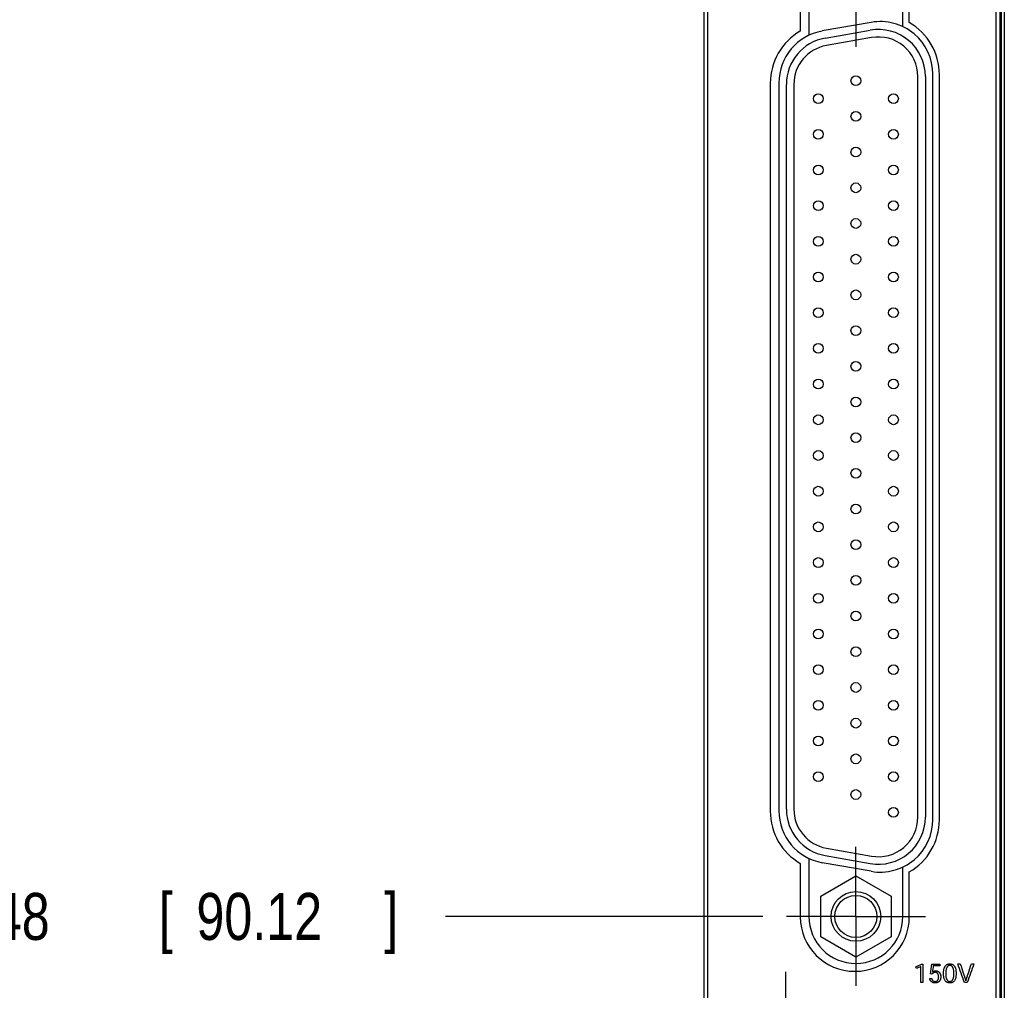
# Model space of a CAD drawing. Header units: inches. Extents: x 0.2 to 16.8, y 0.1 to 10.8.
# Tile 12 of 46: x 1.9 to 4.5, y 3.9 to 6.5. Entities that reach past the tile are written whole.
import ezdxf

# ---------------------------------------------------------------- set-up
doc = ezdxf.new("R2010")
doc.units = ezdxf.units.IN
doc.header["$LTSCALE"] = 0.935
doc.header["$MEASUREMENT"] = 0
doc.linetypes.add('CENTER', pattern=[0.6, 0.375, -0.075, 0.075, -0.075])
doc.layers.get('0').update_dxf_attribs({"linetype": 'CONTINUOUS'})
for name, color, linetype in [('DATUMCURVES', 7, 'CONTINUOUS'), ('DEFAULT_1', 7, 'CENTER'), ('DIMENSIONS', 7, 'CONTINUOUS')]:
    doc.layers.add(name, color=color, linetype=linetype)
doc.styles.get("Standard").update_dxf_attribs({"font": 'txt', "width": 0.8})
doc.dimstyles.new('DIMSTYLE_2', dxfattribs={"dimtxt": 0.125, "dimasz": 0.18, "dimexe": 0.18, "dimexo": 0.0625, "dimgap": 0.09, "dimtad": 0, "dimtih": 1, "dimtoh": 1, "dimdec": 3, "dimzin": 4, "dimdsep": 46, "dimtxsty": 'STANDARD', "dimblk": '_FILLED', "dimblk1": '_FILLED', "dimblk2": '_FILLED', "dimcen": 0.09, "dimadec": 0, "dimazin": 0, "dimtp": 0.001, "dimtm": 0.001, "dimtfac": 1, "dimtdec": 3, "dimtofl": 0, "dimtmove": 0, "dimatfit": 3, "dimldrblk": '_FILLED', "dimfxl": 1, "dimtolj": 1, "dimtzin": 4, "dimarcsym": 0})

# ---------------------------------------------------------------- blocks, each defined once
blk = doc.blocks.new('*D4')
at = {"layer": 'DIMENSIONS', "color": 2, "linetype": 'CONTINUOUS'}
blk.add_line((3.8332, 4.1004), (2.9884, 4.1004), dxfattribs=at)
at = {"layer": 'DIMENSIONS', "color": 2, "linetype": 'CONTINUOUS', "width": 0.8}
for s, p in [('[', (2.2259, 4.0379)), (']', (2.8259, 4.0379)), ('3.548', (1.6009, 4.0379)), ('90.12', (2.3259, 4.0379)), ('-', (1.5009, 4.0379))]:
    blk.add_text(s, height=0.125, dxfattribs=at).set_placement(p)
blk = doc.blocks.new('_FILLED')
at = {"color": 0, "linetype": 'BYBLOCK'}
blk.add_solid([(0, 0), (-1, 0.174), (-1, -0.174)], dxfattribs=at)
blk = doc.blocks.new('*D5')
at = {"layer": 'DIMENSIONS', "color": 2, "linetype": 'CONTINUOUS'}
blk.add_line((3.6445, 3.7653), (2.9884, 3.7653), dxfattribs=at)
at = {"layer": 'DIMENSIONS', "color": 2, "linetype": 'CONTINUOUS', "width": 0.8}
for s, p in [('3.883', (1.6009, 3.7028)), ('[', (2.2259, 3.7028)), ('98.63', (2.3259, 3.7028)), (']', (2.8259, 3.7028)), ('-', (1.5009, 3.7028))]:
    blk.add_text(s, height=0.125, dxfattribs=at).set_placement(p)
blk = doc.blocks.new('*D6')
at = {"layer": 'DIMENSIONS', "color": 2, "linetype": 'CONTINUOUS'}
blk.add_line((3.6762, 2.8286), (2.9884, 2.8286), dxfattribs=at)
at = {"layer": 'DIMENSIONS', "color": 2, "linetype": 'CONTINUOUS', "width": 0.8}
for s, p in [('4.820', (1.5009, 2.7661)), ('[', (2.1259, 2.7661)), ('122.42', (2.2259, 2.7661)), (']', (2.8259, 2.7661)), ('-', (1.4009, 2.7661))]:
    blk.add_text(s, height=0.125, dxfattribs=at).set_placement(p)

msp = doc.modelspace()

# ---------------------------------------------------------------- linework, layer by layer
at = {"color": 7, "linetype": 'CONTINUOUS'}
for p, q in [((3.6759, 7.7703), (3.6759, 3.3273)), ((4.4639, 7.7703), (4.4639, 3.6356)), ((3.6859, 7.7403), (3.6859, 3.6703)), ((4.4539, 3.6703), (4.4539, 7.7403)), ((4.4757, 7.3703), (4.4757, 3.3703)), ((3.9329, 6.5993), (3.9329, 6.4569)), ((3.9557, 6.6004), (3.9557, 6.4459)), ((4.2057, 6.4689), (4.2057, 6.6004)), ((4.2229, 6.4798), (4.2229, 6.5993)), ((4.1214, 6.4802), (3.9914, 6.4573)), ((3.999, 6.4384), (4.119, 6.4595)), ((4.1225, 6.4398), (4.0025, 6.4187)), ((4.2857, 4.3584), (4.2857, 6.3424)), ((4.3029, 4.3573), (4.3029, 6.3412)), ((3.8529, 6.3183), (3.8529, 4.3802)), ((3.8757, 6.3194), (3.8757, 4.3814)), ((3.8957, 4.3856), (3.8957, 6.3153)), ((3.9157, 6.3153), (3.9157, 4.3856)), ((4.2457, 4.3644), (4.2457, 6.3364)), ((4.2657, 6.3364), (4.2657, 4.3644)), ((4.0025, 4.2822), (4.1225, 4.261)), ((3.9557, 4.2549), (3.9557, 4.1004)), ((3.999, 4.2625), (4.119, 4.2413)), ((3.9329, 4.2417), (3.9329, 4.0993)), ((4.1214, 4.2206), (3.9914, 4.2435)), ((4.2057, 4.1004), (4.2057, 4.232)), ((4.2229, 4.0993), (4.2229, 4.2187)), ((3.9872, 4.1544), (4.0807, 4.2084)), ((4.0807, 4.2084), (4.1742, 4.1544)), ((3.9872, 4.0464), (3.9872, 4.1544)), ((4.1742, 4.1544), (4.1742, 4.0464)), ((4.0807, 3.9924), (3.9872, 4.0464)), ((4.1742, 4.0464), (4.0807, 3.9924))]:
    msp.add_line(p, q, dxfattribs=at)
at = {"color": 9, "linetype": 'CONTINUOUS'}
for p, q in [((4.4669, 7.3703), (4.4669, 3.6356)), ((4.4755, 7.3703), (4.4755, 3.3703))]:
    msp.add_line(p, q, dxfattribs=at)
at = {"color": 7, "linetype": 'CONTINUOUS'}
for centre, radius in [((4.0807, 6.3249), 0.013), ((3.9807, 6.2774), 0.013), ((4.1807, 6.2774), 0.013), ((4.0807, 6.2299), 0.013), ((3.9807, 6.1824), 0.013), ((4.1807, 6.1824), 0.013), ((4.0807, 6.1349), 0.013), ((3.9807, 6.0874), 0.013), ((4.1807, 6.0874), 0.013), ((4.0807, 6.0399), 0.013), ((3.9807, 5.9924), 0.013), ((4.1807, 5.9924), 0.013), ((4.0807, 5.9449), 0.013), ((3.9807, 5.8974), 0.013), ((4.1807, 5.8974), 0.013), ((4.0807, 5.8499), 0.013), ((3.9807, 5.8024), 0.013), ((4.1807, 5.8024), 0.013), ((4.0807, 5.7549), 0.013), ((3.9807, 5.7074), 0.013), ((4.1807, 5.7074), 0.013), ((4.0807, 5.6599), 0.013), ((3.9807, 5.6124), 0.013), ((4.1807, 5.6124), 0.013), ((4.0807, 5.5649), 0.013), ((3.9807, 5.5174), 0.013), ((4.1807, 5.5174), 0.013), ((4.0807, 5.4699), 0.013), ((3.9807, 5.4224), 0.013), ((4.1807, 5.4224), 0.013), ((4.0807, 5.3749), 0.013), ((3.9807, 5.3274), 0.013), ((4.1807, 5.3274), 0.013), ((4.0807, 5.2799), 0.013), ((3.9807, 5.2324), 0.013), ((4.1807, 5.2324), 0.013), ((4.0807, 5.1849), 0.013), ((3.9807, 5.1374), 0.013), ((4.1807, 5.1374), 0.013), ((4.0807, 5.0899), 0.013), ((3.9807, 5.0424), 0.013), ((4.1807, 5.0424), 0.013), ((4.0807, 4.9949), 0.013), ((3.9807, 4.9474), 0.013), ((4.1807, 4.9474), 0.013), ((4.0807, 4.8999), 0.013), ((3.9807, 4.8524), 0.013), ((4.1807, 4.8524), 0.013), ((4.0807, 4.8049), 0.013), ((3.9807, 4.7574), 0.013), ((4.1807, 4.7574), 0.013), ((4.0807, 4.7099), 0.013), ((3.9807, 4.6624), 0.013), ((4.1807, 4.6624), 0.013), ((4.0807, 4.6149), 0.013), ((3.9807, 4.5674), 0.013), ((4.1807, 4.5674), 0.013), ((4.0807, 4.5199), 0.013), ((3.9807, 4.4724), 0.013), ((4.1807, 4.4724), 0.013), ((4.0807, 4.4249), 0.013), ((4.1807, 4.3774), 0.013), ((4.0807, 4.1004), 0.066), ((4.0807, 4.1004), 0.056)]:
    msp.add_circle(centre, radius, dxfattribs=at)
for centre, radius, start, end in [((4.1457, 6.3424), 0.14, 0, 100), ((4.1429, 6.3412), 0.16, 0, 60), ((4.0129, 6.3183), 0.16, 120, 180), ((4.0157, 6.3194), 0.14, 100, 180), ((4.1407, 6.3364), 0.125, 0, 100), ((4.0207, 6.3153), 0.125, 100, 180), ((4.1407, 6.3364), 0.105, 0, 100), ((4.0207, 6.3153), 0.105, 100, 180), ((4.0129, 4.3802), 0.16, 180, 240), ((4.0157, 4.3814), 0.14, 180, 260), ((4.0207, 4.3856), 0.125, 180, 260), ((4.0207, 4.3856), 0.105, 180, 260), ((4.1407, 4.3644), 0.125, 260, 360), ((4.1457, 4.3584), 0.14, 260, 360), ((4.1407, 4.3644), 0.105, 260, 360), ((4.1429, 4.3573), 0.16, 300, 360), ((4.0779, 4.0993), 0.145, 180, 360), ((4.0807, 4.1004), 0.125, 180, 360)]:
    msp.add_arc(centre, radius, start, end, dxfattribs=at)
at = {"layer": 'DATUMCURVES', "color": 40, "linetype": 'CONTINUOUS'}
for points in [[(3.686, 4.2508, -0.2495), (3.686, 4.0882, -0.2495), (3.686, 3.9255, -0.2495), (3.686, 3.7629, -0.2495)], [(4.2398, 3.966, -0.2495), (4.245, 3.9686, -0.2495), (4.2503, 3.9711, -0.2495), (4.2555, 3.9737, -0.2495)], [(4.2418, 3.9617, -0.2495), (4.2412, 3.9632, -0.2495), (4.2405, 3.9646, -0.2495), (4.2398, 3.966, -0.2495)], [(4.2534, 3.9671, -0.2495), (4.2495, 3.9653, -0.2495), (4.2457, 3.9635, -0.2495), (4.2418, 3.9617, -0.2495)], [(4.2534, 3.9243, -0.2495), (4.2534, 3.9386, -0.2495), (4.2534, 3.9528, -0.2495), (4.2534, 3.9671, -0.2495)], [(4.2555, 3.9737, -0.2495), (4.2567, 3.9737, -0.2495), (4.2579, 3.9737, -0.2495), (4.2592, 3.9737, -0.2495)], [(4.2592, 3.9737, -0.2495), (4.2592, 3.9572, -0.2495), (4.2592, 3.9408, -0.2495), (4.2592, 3.9243, -0.2495)], [(4.2789, 3.9478, -0.2495), (4.2801, 3.9563, -0.2495), (4.2813, 3.9648, -0.2495), (4.2826, 3.9733, -0.2495)], [(4.2826, 3.9733, -0.2495), (4.2899, 3.9733, -0.2495), (4.2972, 3.9733, -0.2495), (4.3044, 3.9733, -0.2495)], [(4.2867, 3.9689, -0.2495), (4.2859, 3.9635, -0.2495), (4.2851, 3.958, -0.2495), (4.2843, 3.9526, -0.2495)], [(4.3038, 3.9689, -0.2495), (4.2981, 3.9689, -0.2495), (4.2924, 3.9689, -0.2495), (4.2867, 3.9689, -0.2495)], [(4.3044, 3.9733, -0.2495), (4.3042, 3.9718, -0.2495), (4.304, 3.9703, -0.2495), (4.3038, 3.9689, -0.2495)], [(4.3141, 3.9531, -0.2495), (4.3142, 3.9543, -0.2495), (4.3144, 3.9556, -0.2495), (4.3145, 3.9568, -0.2495)], [(4.3145, 3.9568, -0.2495), (4.3147, 3.958, -0.2495), (4.3149, 3.9591, -0.2495), (4.3151, 3.9602, -0.2495)], [(4.3151, 3.9602, -0.2495), (4.3154, 3.9612, -0.2495), (4.3157, 3.9622, -0.2495), (4.316, 3.9632, -0.2495)], [(4.316, 3.9632, -0.2495), (4.3163, 3.9641, -0.2495), (4.3167, 3.965, -0.2495), (4.3171, 3.9658, -0.2495)], [(4.3171, 3.9658, -0.2495), (4.3175, 3.9666, -0.2495), (4.318, 3.9673, -0.2495), (4.3184, 3.9681, -0.2495)], [(4.3184, 3.9681, -0.2495), (4.3189, 3.9687, -0.2495), (4.3194, 3.9694, -0.2495), (4.3199, 3.97, -0.2495)], [(4.3199, 3.97, -0.2495), (4.3205, 3.9705, -0.2495), (4.3211, 3.971, -0.2495), (4.3217, 3.9715, -0.2495)], [(4.3206, 3.9583, -0.2495), (4.3204, 3.9574, -0.2495), (4.3203, 3.9564, -0.2495), (4.3201, 3.9555, -0.2495)], [(4.3212, 3.9608, -0.2495), (4.321, 3.96, -0.2495), (4.3208, 3.9592, -0.2495), (4.3206, 3.9583, -0.2495)], [(4.322, 3.9631, -0.2495), (4.3217, 3.9623, -0.2495), (4.3215, 3.9616, -0.2495), (4.3212, 3.9608, -0.2495)], [(4.3217, 3.9715, -0.2495), (4.3223, 3.9719, -0.2495), (4.323, 3.9723, -0.2495), (4.3236, 3.9727, -0.2495)], [(4.3229, 3.965, -0.2495), (4.3226, 3.9643, -0.2495), (4.3223, 3.9637, -0.2495), (4.322, 3.9631, -0.2495)], [(4.324, 3.9666, -0.2495), (4.3236, 3.966, -0.2495), (4.3233, 3.9655, -0.2495), (4.3229, 3.965, -0.2495)], [(4.3236, 3.9727, -0.2495), (4.3244, 3.973, -0.2495), (4.3251, 3.9732, -0.2495), (4.3258, 3.9735, -0.2495)], [(4.3251, 3.9679, -0.2495), (4.3248, 3.9674, -0.2495), (4.3244, 3.967, -0.2495), (4.324, 3.9666, -0.2495)], [(4.3264, 3.9689, -0.2495), (4.326, 3.9685, -0.2495), (4.3256, 3.9682, -0.2495), (4.3251, 3.9679, -0.2495)], [(4.3258, 3.9735, -0.2495), (4.3266, 3.9737, -0.2495), (4.3274, 3.9738, -0.2495), (4.3281, 3.974, -0.2495)], [(4.3277, 3.9696, -0.2495), (4.3273, 3.9693, -0.2495), (4.3268, 3.9691, -0.2495), (4.3264, 3.9689, -0.2495)], [(4.3291, 3.97, -0.2495), (4.3287, 3.9698, -0.2495), (4.3282, 3.9697, -0.2495), (4.3277, 3.9696, -0.2495)], [(4.3281, 3.974, -0.2495), (4.329, 3.9741, -0.2495), (4.3298, 3.9741, -0.2495), (4.3307, 3.9742, -0.2495)], [(4.3306, 3.9701, -0.2495), (4.3301, 3.9701, -0.2495), (4.3296, 3.97, -0.2495), (4.3291, 3.97, -0.2495)], [(4.3307, 3.9701, -0.2495), (4.3307, 3.9701, -0.2495), (4.3306, 3.9701, -0.2495), (4.3306, 3.9701, -0.2495)], [(4.3307, 3.9742, -0.2495), (4.3315, 3.9741, -0.2495), (4.3324, 3.9741, -0.2495), (4.3332, 3.974, -0.2495)], [(4.3322, 3.97, -0.2495), (4.3317, 3.97, -0.2495), (4.3312, 3.9701, -0.2495), (4.3307, 3.9701, -0.2495)], [(4.3336, 3.9696, -0.2495), (4.3331, 3.9697, -0.2495), (4.3326, 3.9698, -0.2495), (4.3322, 3.97, -0.2495)], [(4.3332, 3.974, -0.2495), (4.334, 3.9738, -0.2495), (4.3348, 3.9737, -0.2495), (4.3356, 3.9735, -0.2495)], [(4.3349, 3.9688, -0.2495), (4.3345, 3.9691, -0.2495), (4.334, 3.9693, -0.2495), (4.3336, 3.9696, -0.2495)], [(4.3362, 3.9678, -0.2495), (4.3358, 3.9682, -0.2495), (4.3354, 3.9685, -0.2495), (4.3349, 3.9688, -0.2495)], [(4.3356, 3.9735, -0.2495), (4.3363, 3.9732, -0.2495), (4.337, 3.9729, -0.2495), (4.3378, 3.9727, -0.2495)], [(4.3374, 3.9665, -0.2495), (4.337, 3.967, -0.2495), (4.3366, 3.9674, -0.2495), (4.3362, 3.9678, -0.2495)], [(4.3384, 3.9649, -0.2495), (4.3381, 3.9655, -0.2495), (4.3377, 3.966, -0.2495), (4.3374, 3.9665, -0.2495)], [(4.3378, 3.9727, -0.2495), (4.3384, 3.9723, -0.2495), (4.3391, 3.9719, -0.2495), (4.3397, 3.9715, -0.2495)], [(4.3394, 3.963, -0.2495), (4.3391, 3.9636, -0.2495), (4.3388, 3.9643, -0.2495), (4.3384, 3.9649, -0.2495)], [(4.3402, 3.9608, -0.2495), (4.3399, 3.9615, -0.2495), (4.3396, 3.9623, -0.2495), (4.3394, 3.963, -0.2495)], [(4.3397, 3.9715, -0.2495), (4.3403, 3.971, -0.2495), (4.3409, 3.9705, -0.2495), (4.3415, 3.97, -0.2495)], [(4.3408, 3.9583, -0.2495), (4.3406, 3.9591, -0.2495), (4.3404, 3.96, -0.2495), (4.3402, 3.9608, -0.2495)], [(4.3413, 3.9554, -0.2495), (4.3411, 3.9564, -0.2495), (4.341, 3.9573, -0.2495), (4.3408, 3.9583, -0.2495)], [(4.3415, 3.97, -0.2495), (4.342, 3.9693, -0.2495), (4.3425, 3.9687, -0.2495), (4.343, 3.9681, -0.2495)], [(4.343, 3.9681, -0.2495), (4.3434, 3.9673, -0.2495), (4.3439, 3.9665, -0.2495), (4.3443, 3.9658, -0.2495)], [(4.3443, 3.9658, -0.2495), (4.3447, 3.9649, -0.2495), (4.345, 3.964, -0.2495), (4.3454, 3.9632, -0.2495)], [(4.3454, 3.9632, -0.2495), (4.3457, 3.9622, -0.2495), (4.346, 3.9612, -0.2495), (4.3463, 3.9602, -0.2495)], [(4.3463, 3.9602, -0.2495), (4.3465, 3.959, -0.2495), (4.3467, 3.9579, -0.2495), (4.3469, 3.9568, -0.2495)], [(4.3469, 3.9568, -0.2495), (4.347, 3.9555, -0.2495), (4.3471, 3.9542, -0.2495), (4.3473, 3.953, -0.2495)], [(4.3694, 3.9243, -0.2495), (4.3635, 3.941, -0.2495), (4.3576, 3.9577, -0.2495), (4.3517, 3.9745, -0.2495)], [(4.3517, 3.9745, -0.2495), (4.354, 3.9745, -0.2495), (4.3562, 3.9745, -0.2495), (4.3585, 3.9745, -0.2495)], [(4.3585, 3.9745, -0.2495), (4.3611, 3.9661, -0.2495), (4.3638, 3.9578, -0.2495), (4.3665, 3.9494, -0.2495)], [(4.3948, 3.9745, -0.2495), (4.389, 3.9577, -0.2495), (4.3831, 3.941, -0.2495), (4.3772, 3.9243, -0.2495)], [(4.38, 3.9495, -0.2495), (4.3827, 3.9578, -0.2495), (4.3854, 3.9661, -0.2495), (4.3881, 3.9745, -0.2495)], [(4.3881, 3.9745, -0.2495), (4.3904, 3.9745, -0.2495), (4.3926, 3.9745, -0.2495), (4.3948, 3.9745, -0.2495)], [(4.2769, 3.935, -0.2495), (4.2787, 3.9352, -0.2495), (4.2806, 3.9354, -0.2495), (4.2825, 3.9356, -0.2495)], [(4.2773, 3.9334, -0.2495), (4.2772, 3.934, -0.2495), (4.277, 3.9345, -0.2495), (4.2769, 3.935, -0.2495)], [(4.2779, 3.9319, -0.2495), (4.2777, 3.9324, -0.2495), (4.2775, 3.9329, -0.2495), (4.2773, 3.9334, -0.2495)], [(4.2786, 3.9305, -0.2495), (4.2783, 3.931, -0.2495), (4.2781, 3.9315, -0.2495), (4.2779, 3.9319, -0.2495)], [(4.2794, 3.9292, -0.2495), (4.2791, 3.9296, -0.2495), (4.2789, 3.9301, -0.2495), (4.2786, 3.9305, -0.2495)], [(4.2838, 3.9471, -0.2495), (4.2821, 3.9473, -0.2495), (4.2805, 3.9476, -0.2495), (4.2789, 3.9478, -0.2495)], [(4.2825, 3.9356, -0.2495), (4.2826, 3.9352, -0.2495), (4.2827, 3.9349, -0.2495), (4.2828, 3.9345, -0.2495)], [(4.2828, 3.9345, -0.2495), (4.2829, 3.9341, -0.2495), (4.283, 3.9338, -0.2495), (4.2832, 3.9334, -0.2495)], [(4.2832, 3.9334, -0.2495), (4.2833, 3.9331, -0.2495), (4.2835, 3.9328, -0.2495), (4.2836, 3.9324, -0.2495)], [(4.2836, 3.9324, -0.2495), (4.2838, 3.9321, -0.2495), (4.2839, 3.9318, -0.2495), (4.2841, 3.9315, -0.2495)], [(4.2842, 3.9477, -0.2495), (4.2841, 3.9475, -0.2495), (4.2839, 3.9473, -0.2495), (4.2838, 3.9471, -0.2495)], [(4.2841, 3.9315, -0.2495), (4.2843, 3.9312, -0.2495), (4.2845, 3.9309, -0.2495), (4.2847, 3.9306, -0.2495)], [(4.2846, 3.9484, -0.2495), (4.2845, 3.9481, -0.2495), (4.2843, 3.9479, -0.2495), (4.2842, 3.9477, -0.2495)], [(4.2843, 3.9526, -0.2495), (4.2844, 3.9526, -0.2495), (4.2844, 3.9526, -0.2495), (4.2845, 3.9526, -0.2495)], [(4.2845, 3.9526, -0.2495), (4.2847, 3.9528, -0.2495), (4.2848, 3.9529, -0.2495), (4.285, 3.953, -0.2495)], [(4.2851, 3.9489, -0.2495), (4.285, 3.9487, -0.2495), (4.2848, 3.9485, -0.2495), (4.2846, 3.9484, -0.2495)], [(4.2847, 3.9306, -0.2495), (4.2849, 3.9303, -0.2495), (4.2851, 3.9301, -0.2495), (4.2853, 3.9298, -0.2495)], [(4.285, 3.953, -0.2495), (4.2851, 3.9532, -0.2495), (4.2853, 3.9533, -0.2495), (4.2855, 3.9534, -0.2495)], [(4.2857, 3.9495, -0.2495), (4.2855, 3.9493, -0.2495), (4.2853, 3.9491, -0.2495), (4.2851, 3.9489, -0.2495)], [(4.2855, 3.9534, -0.2495), (4.2857, 3.9535, -0.2495), (4.2859, 3.9537, -0.2495), (4.2861, 3.9538, -0.2495)], [(4.2862, 3.95, -0.2495), (4.2861, 3.9498, -0.2495), (4.2859, 3.9496, -0.2495), (4.2857, 3.9495, -0.2495)], [(4.2861, 3.9538, -0.2495), (4.2863, 3.9539, -0.2495), (4.2865, 3.954, -0.2495), (4.2867, 3.9542, -0.2495)], [(4.2869, 3.9504, -0.2495), (4.2867, 3.9502, -0.2495), (4.2865, 3.9501, -0.2495), (4.2862, 3.95, -0.2495)], [(4.2867, 3.9542, -0.2495), (4.2869, 3.9543, -0.2495), (4.2871, 3.9544, -0.2495), (4.2873, 3.9545, -0.2495)], [(4.2875, 3.9508, -0.2495), (4.2873, 3.9506, -0.2495), (4.2871, 3.9505, -0.2495), (4.2869, 3.9504, -0.2495)], [(4.2873, 3.9545, -0.2495), (4.2875, 3.9546, -0.2495), (4.2878, 3.9547, -0.2495), (4.288, 3.9548, -0.2495)], [(4.2883, 3.9511, -0.2495), (4.288, 3.951, -0.2495), (4.2878, 3.9509, -0.2495), (4.2875, 3.9508, -0.2495)], [(4.288, 3.9548, -0.2495), (4.2882, 3.9549, -0.2495), (4.2885, 3.955, -0.2495), (4.2887, 3.9551, -0.2495)], [(4.289, 3.9514, -0.2495), (4.2888, 3.9513, -0.2495), (4.2885, 3.9512, -0.2495), (4.2883, 3.9511, -0.2495)], [(4.2887, 3.9551, -0.2495), (4.289, 3.9551, -0.2495), (4.2893, 3.9552, -0.2495), (4.2895, 3.9553, -0.2495)], [(4.2898, 3.9516, -0.2495), (4.2896, 3.9515, -0.2495), (4.2893, 3.9514, -0.2495), (4.289, 3.9514, -0.2495)], [(4.2895, 3.9553, -0.2495), (4.2898, 3.9553, -0.2495), (4.2901, 3.9554, -0.2495), (4.2903, 3.9555, -0.2495)], [(4.2907, 3.9517, -0.2495), (4.2904, 3.9516, -0.2495), (4.2901, 3.9516, -0.2495), (4.2898, 3.9516, -0.2495)], [(4.2903, 3.9555, -0.2495), (4.2906, 3.9555, -0.2495), (4.2909, 3.9556, -0.2495), (4.2912, 3.9556, -0.2495)], [(4.2916, 3.9517, -0.2495), (4.2913, 3.9517, -0.2495), (4.291, 3.9517, -0.2495), (4.2907, 3.9517, -0.2495)], [(4.2912, 3.9556, -0.2495), (4.2915, 3.9556, -0.2495), (4.2918, 3.9557, -0.2495), (4.2921, 3.9557, -0.2495)], [(4.293, 3.9516, -0.2495), (4.2925, 3.9516, -0.2495), (4.2921, 3.9517, -0.2495), (4.2916, 3.9517, -0.2495)], [(4.2921, 3.9557, -0.2495), (4.2924, 3.9557, -0.2495), (4.2927, 3.9557, -0.2495), (4.293, 3.9557, -0.2495)], [(4.293, 3.9557, -0.2495), (4.2937, 3.9557, -0.2495), (4.2943, 3.9556, -0.2495), (4.2949, 3.9556, -0.2495)], [(4.2942, 3.9513, -0.2495), (4.2938, 3.9514, -0.2495), (4.2934, 3.9515, -0.2495), (4.293, 3.9516, -0.2495)], [(4.2954, 3.9509, -0.2495), (4.295, 3.951, -0.2495), (4.2946, 3.9512, -0.2495), (4.2942, 3.9513, -0.2495)], [(4.2949, 3.9556, -0.2495), (4.2955, 3.9555, -0.2495), (4.2961, 3.9554, -0.2495), (4.2967, 3.9553, -0.2495)], [(4.2965, 3.9502, -0.2495), (4.2962, 3.9504, -0.2495), (4.2958, 3.9506, -0.2495), (4.2954, 3.9509, -0.2495)], [(4.2975, 3.9494, -0.2495), (4.2972, 3.9497, -0.2495), (4.2968, 3.9499, -0.2495), (4.2965, 3.9502, -0.2495)], [(4.2967, 3.9553, -0.2495), (4.2972, 3.9551, -0.2495), (4.2978, 3.9549, -0.2495), (4.2984, 3.9547, -0.2495)], [(4.2974, 3.9294, -0.2495), (4.2977, 3.9297, -0.2495), (4.298, 3.93, -0.2495), (4.2983, 3.9303, -0.2495)], [(4.2984, 3.9484, -0.2495), (4.2981, 3.9487, -0.2495), (4.2978, 3.9491, -0.2495), (4.2975, 3.9494, -0.2495)], [(4.2983, 3.9303, -0.2495), (4.2986, 3.9307, -0.2495), (4.2989, 3.931, -0.2495), (4.2991, 3.9314, -0.2495)], [(4.2984, 3.9547, -0.2495), (4.2989, 3.9544, -0.2495), (4.2994, 3.9541, -0.2495), (4.2999, 3.9539, -0.2495)], [(4.2992, 3.9473, -0.2495), (4.2989, 3.9477, -0.2495), (4.2986, 3.948, -0.2495), (4.2984, 3.9484, -0.2495)], [(4.2991, 3.9314, -0.2495), (4.2994, 3.9318, -0.2495), (4.2996, 3.9322, -0.2495), (4.2998, 3.9327, -0.2495)], [(4.2998, 3.946, -0.2495), (4.2996, 3.9464, -0.2495), (4.2994, 3.9469, -0.2495), (4.2992, 3.9473, -0.2495)], [(4.3003, 3.9446, -0.2495), (4.3002, 3.945, -0.2495), (4.3, 3.9455, -0.2495), (4.2998, 3.946, -0.2495)], [(4.2998, 3.9327, -0.2495), (4.3, 3.9331, -0.2495), (4.3001, 3.9336, -0.2495), (4.3003, 3.9341, -0.2495)], [(4.2999, 3.9539, -0.2495), (4.3004, 3.9535, -0.2495), (4.3009, 3.9532, -0.2495), (4.3014, 3.9528, -0.2495)], [(4.3007, 3.943, -0.2495), (4.3006, 3.9435, -0.2495), (4.3004, 3.944, -0.2495), (4.3003, 3.9446, -0.2495)], [(4.3003, 3.9341, -0.2495), (4.3004, 3.9346, -0.2495), (4.3006, 3.9351, -0.2495), (4.3007, 3.9357, -0.2495)], [(4.3009, 3.9413, -0.2495), (4.3009, 3.9419, -0.2495), (4.3008, 3.9424, -0.2495), (4.3007, 3.943, -0.2495)], [(4.3007, 3.9357, -0.2495), (4.3008, 3.9363, -0.2495), (4.3009, 3.9369, -0.2495), (4.3009, 3.9375, -0.2495)], [(4.301, 3.9395, -0.2495), (4.301, 3.9401, -0.2495), (4.301, 3.9407, -0.2495), (4.3009, 3.9413, -0.2495)], [(4.3009, 3.9375, -0.2495), (4.301, 3.9381, -0.2495), (4.301, 3.9388, -0.2495), (4.301, 3.9395, -0.2495)], [(4.3014, 3.9528, -0.2495), (4.3018, 3.9524, -0.2495), (4.3023, 3.952, -0.2495), (4.3027, 3.9516, -0.2495)], [(4.3027, 3.9516, -0.2495), (4.3031, 3.9511, -0.2495), (4.3035, 3.9506, -0.2495), (4.3039, 3.9501, -0.2495)], [(4.3039, 3.9501, -0.2495), (4.3042, 3.9495, -0.2495), (4.3045, 3.949, -0.2495), (4.3049, 3.9484, -0.2495)], [(4.305, 3.9309, -0.2495), (4.3047, 3.9304, -0.2495), (4.3043, 3.9298, -0.2495), (4.304, 3.9292, -0.2495)], [(4.3049, 3.9484, -0.2495), (4.3051, 3.9478, -0.2495), (4.3054, 3.9472, -0.2495), (4.3056, 3.9465, -0.2495)], [(4.3057, 3.9328, -0.2495), (4.3055, 3.9322, -0.2495), (4.3052, 3.9316, -0.2495), (4.305, 3.9309, -0.2495)], [(4.3056, 3.9465, -0.2495), (4.3058, 3.9458, -0.2495), (4.306, 3.9452, -0.2495), (4.3062, 3.9445, -0.2495)], [(4.3063, 3.935, -0.2495), (4.3061, 3.9342, -0.2495), (4.3059, 3.9335, -0.2495), (4.3057, 3.9328, -0.2495)], [(4.3062, 3.9445, -0.2495), (4.3064, 3.9437, -0.2495), (4.3065, 3.9429, -0.2495), (4.3066, 3.9422, -0.2495)], [(4.3066, 3.9372, -0.2495), (4.3065, 3.9365, -0.2495), (4.3064, 3.9357, -0.2495), (4.3063, 3.935, -0.2495)], [(4.3066, 3.9422, -0.2495), (4.3066, 3.9414, -0.2495), (4.3067, 3.9405, -0.2495), (4.3067, 3.9397, -0.2495)], [(4.3067, 3.9397, -0.2495), (4.3067, 3.9389, -0.2495), (4.3067, 3.9381, -0.2495), (4.3066, 3.9372, -0.2495)], [(4.314, 3.9489, -0.2495), (4.314, 3.9503, -0.2495), (4.3141, 3.9517, -0.2495), (4.3141, 3.9531, -0.2495)], [(4.314, 3.9488, -0.2495), (4.314, 3.9488, -0.2495), (4.314, 3.9488, -0.2495), (4.314, 3.9489, -0.2495)], [(4.3141, 3.9445, -0.2495), (4.3141, 3.9459, -0.2495), (4.314, 3.9473, -0.2495), (4.314, 3.9488, -0.2495)], [(4.3145, 3.9406, -0.2495), (4.3144, 3.9419, -0.2495), (4.3142, 3.9432, -0.2495), (4.3141, 3.9445, -0.2495)], [(4.3151, 3.9371, -0.2495), (4.3149, 3.9383, -0.2495), (4.3147, 3.9394, -0.2495), (4.3145, 3.9406, -0.2495)], [(4.316, 3.9341, -0.2495), (4.3157, 3.9351, -0.2495), (4.3154, 3.9361, -0.2495), (4.3151, 3.9371, -0.2495)], [(4.3171, 3.9315, -0.2495), (4.3168, 3.9323, -0.2495), (4.3164, 3.9332, -0.2495), (4.316, 3.9341, -0.2495)], [(4.3185, 3.9292, -0.2495), (4.318, 3.93, -0.2495), (4.3176, 3.9307, -0.2495), (4.3171, 3.9315, -0.2495)], [(4.3198, 3.9523, -0.2495), (4.3198, 3.9511, -0.2495), (4.3197, 3.9499, -0.2495), (4.3197, 3.9488, -0.2495)], [(4.3197, 3.9488, -0.2495), (4.3197, 3.9475, -0.2495), (4.3198, 3.9462, -0.2495), (4.3198, 3.945, -0.2495)], [(4.3201, 3.9555, -0.2495), (4.32, 3.9544, -0.2495), (4.3199, 3.9533, -0.2495), (4.3198, 3.9523, -0.2495)], [(4.3198, 3.945, -0.2495), (4.3199, 3.9438, -0.2495), (4.32, 3.9427, -0.2495), (4.3201, 3.9416, -0.2495)], [(4.3201, 3.9416, -0.2495), (4.3202, 3.9406, -0.2495), (4.3204, 3.9396, -0.2495), (4.3205, 3.9387, -0.2495)], [(4.3205, 3.9387, -0.2495), (4.3207, 3.9378, -0.2495), (4.321, 3.9369, -0.2495), (4.3212, 3.9361, -0.2495)], [(4.3212, 3.9361, -0.2495), (4.3214, 3.9354, -0.2495), (4.3217, 3.9346, -0.2495), (4.3219, 3.9339, -0.2495)], [(4.3219, 3.9339, -0.2495), (4.3222, 3.9333, -0.2495), (4.3225, 3.9327, -0.2495), (4.3229, 3.9321, -0.2495)], [(4.3229, 3.9321, -0.2495), (4.3232, 3.9316, -0.2495), (4.3236, 3.9311, -0.2495), (4.3239, 3.9306, -0.2495)], [(4.3239, 3.9306, -0.2495), (4.3243, 3.9302, -0.2495), (4.3247, 3.9298, -0.2495), (4.3251, 3.9294, -0.2495)], [(4.3363, 3.9294, -0.2495), (4.3367, 3.9298, -0.2495), (4.3371, 3.9302, -0.2495), (4.3375, 3.9306, -0.2495)], [(4.3375, 3.9306, -0.2495), (4.3379, 3.9311, -0.2495), (4.3382, 3.9316, -0.2495), (4.3386, 3.9321, -0.2495)], [(4.3386, 3.9321, -0.2495), (4.3389, 3.9327, -0.2495), (4.3392, 3.9333, -0.2495), (4.3395, 3.934, -0.2495)], [(4.3395, 3.934, -0.2495), (4.3397, 3.9347, -0.2495), (4.34, 3.9354, -0.2495), (4.3402, 3.9361, -0.2495)], [(4.3402, 3.9361, -0.2495), (4.3404, 3.937, -0.2495), (4.3407, 3.9378, -0.2495), (4.3409, 3.9387, -0.2495)], [(4.3409, 3.9387, -0.2495), (4.341, 3.9397, -0.2495), (4.3412, 3.9407, -0.2495), (4.3413, 3.9416, -0.2495)], [(4.3416, 3.9523, -0.2495), (4.3415, 3.9533, -0.2495), (4.3414, 3.9544, -0.2495), (4.3413, 3.9554, -0.2495)], [(4.3413, 3.9416, -0.2495), (4.3414, 3.9428, -0.2495), (4.3415, 3.9439, -0.2495), (4.3416, 3.945, -0.2495)], [(4.3417, 3.9488, -0.2495), (4.3417, 3.9499, -0.2495), (4.3416, 3.9511, -0.2495), (4.3416, 3.9523, -0.2495)], [(4.3416, 3.945, -0.2495), (4.3416, 3.9462, -0.2495), (4.3417, 3.9475, -0.2495), (4.3417, 3.9488, -0.2495)], [(4.3444, 3.9317, -0.2495), (4.3439, 3.9309, -0.2495), (4.3435, 3.9302, -0.2495), (4.3431, 3.9294, -0.2495)], [(4.3454, 3.9343, -0.2495), (4.3451, 3.9334, -0.2495), (4.3447, 3.9325, -0.2495), (4.3444, 3.9317, -0.2495)], [(4.3463, 3.9373, -0.2495), (4.346, 3.9363, -0.2495), (4.3457, 3.9353, -0.2495), (4.3454, 3.9343, -0.2495)], [(4.3469, 3.9407, -0.2495), (4.3467, 3.9396, -0.2495), (4.3465, 3.9384, -0.2495), (4.3463, 3.9373, -0.2495)], [(4.3473, 3.9445, -0.2495), (4.3471, 3.9433, -0.2495), (4.347, 3.942, -0.2495), (4.3469, 3.9407, -0.2495)], [(4.3473, 3.953, -0.2495), (4.3473, 3.9516, -0.2495), (4.3474, 3.9502, -0.2495), (4.3474, 3.9488, -0.2495)], [(4.3474, 3.9488, -0.2495), (4.3474, 3.9474, -0.2495), (4.3473, 3.946, -0.2495), (4.3473, 3.9445, -0.2495)], [(4.3665, 3.9494, -0.2495), (4.3667, 3.9489, -0.2495), (4.3669, 3.9483, -0.2495), (4.3671, 3.9478, -0.2495)], [(4.3671, 3.9478, -0.2495), (4.3673, 3.9472, -0.2495), (4.3675, 3.9467, -0.2495), (4.3676, 3.9461, -0.2495)], [(4.3676, 3.9461, -0.2495), (4.3678, 3.9455, -0.2495), (4.368, 3.945, -0.2495), (4.3682, 3.9444, -0.2495)], [(4.3682, 3.9444, -0.2495), (4.3684, 3.9439, -0.2495), (4.3686, 3.9433, -0.2495), (4.3687, 3.9428, -0.2495)], [(4.3687, 3.9428, -0.2495), (4.3689, 3.9422, -0.2495), (4.3691, 3.9417, -0.2495), (4.3693, 3.9411, -0.2495)], [(4.3693, 3.9411, -0.2495), (4.3695, 3.9405, -0.2495), (4.3697, 3.94, -0.2495), (4.3698, 3.9394, -0.2495)], [(4.3698, 3.9394, -0.2495), (4.37, 3.9389, -0.2495), (4.3702, 3.9383, -0.2495), (4.3704, 3.9377, -0.2495)], [(4.3704, 3.9377, -0.2495), (4.3706, 3.9371, -0.2495), (4.3708, 3.9366, -0.2495), (4.3709, 3.936, -0.2495)], [(4.3709, 3.936, -0.2495), (4.3711, 3.9354, -0.2495), (4.3713, 3.9348, -0.2495), (4.3715, 3.9343, -0.2495)], [(4.3715, 3.9343, -0.2495), (4.3717, 3.9337, -0.2495), (4.3718, 3.9331, -0.2495), (4.372, 3.9325, -0.2495)], [(4.372, 3.9325, -0.2495), (4.3722, 3.9319, -0.2495), (4.3724, 3.9313, -0.2495), (4.3726, 3.9307, -0.2495)], [(4.3726, 3.9307, -0.2495), (4.3728, 3.93, -0.2495), (4.3729, 3.9294, -0.2495), (4.3731, 3.9288, -0.2495)], [(4.3734, 3.9288, -0.2495), (4.3736, 3.9294, -0.2495), (4.3738, 3.9301, -0.2495), (4.374, 3.9307, -0.2495)], [(4.374, 3.9307, -0.2495), (4.3742, 3.9313, -0.2495), (4.3744, 3.9319, -0.2495), (4.3745, 3.9325, -0.2495)], [(4.3745, 3.9325, -0.2495), (4.3747, 3.9331, -0.2495), (4.3749, 3.9337, -0.2495), (4.3751, 3.9343, -0.2495)], [(4.3751, 3.9343, -0.2495), (4.3753, 3.9349, -0.2495), (4.3755, 3.9355, -0.2495), (4.3756, 3.936, -0.2495)], [(4.3756, 3.936, -0.2495), (4.3758, 3.9366, -0.2495), (4.376, 3.9372, -0.2495), (4.3762, 3.9378, -0.2495)], [(4.3762, 3.9378, -0.2495), (4.3764, 3.9383, -0.2495), (4.3765, 3.9389, -0.2495), (4.3767, 3.9395, -0.2495)], [(4.3767, 3.9395, -0.2495), (4.3769, 3.94, -0.2495), (4.3771, 3.9406, -0.2495), (4.3773, 3.9412, -0.2495)], [(4.3773, 3.9412, -0.2495), (4.3774, 3.9417, -0.2495), (4.3776, 3.9423, -0.2495), (4.3778, 3.9428, -0.2495)], [(4.3778, 3.9428, -0.2495), (4.378, 3.9434, -0.2495), (4.3782, 3.9439, -0.2495), (4.3784, 3.9445, -0.2495)], [(4.3784, 3.9445, -0.2495), (4.3785, 3.9451, -0.2495), (4.3787, 3.9456, -0.2495), (4.3789, 3.9462, -0.2495)], [(4.3789, 3.9462, -0.2495), (4.3791, 3.9467, -0.2495), (4.3793, 3.9473, -0.2495), (4.3795, 3.9478, -0.2495)], [(4.3795, 3.9478, -0.2495), (4.3796, 3.9484, -0.2495), (4.3798, 3.9489, -0.2495), (4.38, 3.9495, -0.2495)], [(4.2592, 3.9243, -0.2495), (4.2572, 3.9243, -0.2495), (4.2553, 3.9243, -0.2495), (4.2534, 3.9243, -0.2495)], [(4.2804, 3.9279, -0.2495), (4.2801, 3.9284, -0.2495), (4.2797, 3.9288, -0.2495), (4.2794, 3.9292, -0.2495)], [(4.2815, 3.9268, -0.2495), (4.2811, 3.9272, -0.2495), (4.2808, 3.9276, -0.2495), (4.2804, 3.9279, -0.2495)], [(4.2828, 3.9259, -0.2495), (4.2824, 3.9262, -0.2495), (4.2819, 3.9265, -0.2495), (4.2815, 3.9268, -0.2495)], [(4.2842, 3.925, -0.2495), (4.2837, 3.9253, -0.2495), (4.2833, 3.9256, -0.2495), (4.2828, 3.9259, -0.2495)], [(4.2858, 3.9244, -0.2495), (4.2853, 3.9246, -0.2495), (4.2847, 3.9248, -0.2495), (4.2842, 3.925, -0.2495)], [(4.2853, 3.9298, -0.2495), (4.2856, 3.9296, -0.2495), (4.2858, 3.9294, -0.2495), (4.2861, 3.9291, -0.2495)], [(4.2876, 3.9239, -0.2495), (4.287, 3.924, -0.2495), (4.2864, 3.9242, -0.2495), (4.2858, 3.9244, -0.2495)], [(4.2861, 3.9291, -0.2495), (4.2864, 3.9289, -0.2495), (4.2866, 3.9287, -0.2495), (4.2869, 3.9285, -0.2495)], [(4.2869, 3.9285, -0.2495), (4.2872, 3.9284, -0.2495), (4.2876, 3.9282, -0.2495), (4.2879, 3.928, -0.2495)], [(4.2895, 3.9236, -0.2495), (4.2888, 3.9237, -0.2495), (4.2882, 3.9238, -0.2495), (4.2876, 3.9239, -0.2495)], [(4.2879, 3.928, -0.2495), (4.2882, 3.9279, -0.2495), (4.2886, 3.9278, -0.2495), (4.2889, 3.9277, -0.2495)], [(4.2889, 3.9277, -0.2495), (4.2893, 3.9276, -0.2495), (4.2897, 3.9275, -0.2495), (4.2901, 3.9275, -0.2495)], [(4.2916, 3.9235, -0.2495), (4.2909, 3.9235, -0.2495), (4.2902, 3.9235, -0.2495), (4.2895, 3.9236, -0.2495)], [(4.2901, 3.9275, -0.2495), (4.2906, 3.9274, -0.2495), (4.291, 3.9274, -0.2495), (4.2914, 3.9274, -0.2495)], [(4.2914, 3.9274, -0.2495), (4.2919, 3.9274, -0.2495), (4.2924, 3.9274, -0.2495), (4.2928, 3.9275, -0.2495)], [(4.2939, 3.9236, -0.2495), (4.2932, 3.9235, -0.2495), (4.2924, 3.9235, -0.2495), (4.2916, 3.9235, -0.2495)], [(4.2928, 3.9275, -0.2495), (4.2933, 3.9276, -0.2495), (4.2937, 3.9276, -0.2495), (4.2941, 3.9277, -0.2495)], [(4.2961, 3.924, -0.2495), (4.2954, 3.9238, -0.2495), (4.2947, 3.9237, -0.2495), (4.2939, 3.9236, -0.2495)], [(4.2941, 3.9277, -0.2495), (4.2945, 3.9278, -0.2495), (4.2949, 3.928, -0.2495), (4.2953, 3.9281, -0.2495)], [(4.2953, 3.9281, -0.2495), (4.2957, 3.9283, -0.2495), (4.2961, 3.9285, -0.2495), (4.2964, 3.9287, -0.2495)], [(4.2981, 3.9246, -0.2495), (4.2974, 3.9244, -0.2495), (4.2968, 3.9242, -0.2495), (4.2961, 3.924, -0.2495)], [(4.2964, 3.9287, -0.2495), (4.2968, 3.9289, -0.2495), (4.2971, 3.9292, -0.2495), (4.2974, 3.9294, -0.2495)], [(4.2999, 3.9254, -0.2495), (4.2993, 3.9251, -0.2495), (4.2987, 3.9248, -0.2495), (4.2981, 3.9246, -0.2495)], [(4.3014, 3.9265, -0.2495), (4.3009, 3.9261, -0.2495), (4.3004, 3.9257, -0.2495), (4.2999, 3.9254, -0.2495)], [(4.3028, 3.9277, -0.2495), (4.3024, 3.9273, -0.2495), (4.3019, 3.9269, -0.2495), (4.3014, 3.9265, -0.2495)], [(4.304, 3.9292, -0.2495), (4.3036, 3.9287, -0.2495), (4.3032, 3.9282, -0.2495), (4.3028, 3.9277, -0.2495)], [(4.32, 3.9274, -0.2495), (4.3195, 3.928, -0.2495), (4.319, 3.9286, -0.2495), (4.3185, 3.9292, -0.2495)], [(4.3218, 3.9259, -0.2495), (4.3212, 3.9264, -0.2495), (4.3206, 3.9269, -0.2495), (4.32, 3.9274, -0.2495)], [(4.3237, 3.9248, -0.2495), (4.3231, 3.9252, -0.2495), (4.3224, 3.9255, -0.2495), (4.3218, 3.9259, -0.2495)], [(4.3259, 3.924, -0.2495), (4.3252, 3.9243, -0.2495), (4.3244, 3.9245, -0.2495), (4.3237, 3.9248, -0.2495)], [(4.3251, 3.9294, -0.2495), (4.3255, 3.9291, -0.2495), (4.3259, 3.9288, -0.2495), (4.3263, 3.9285, -0.2495)], [(4.3282, 3.9235, -0.2495), (4.3274, 3.9237, -0.2495), (4.3266, 3.9238, -0.2495), (4.3259, 3.924, -0.2495)], [(4.3263, 3.9285, -0.2495), (4.3268, 3.9283, -0.2495), (4.3273, 3.9281, -0.2495), (4.3277, 3.9279, -0.2495)], [(4.3277, 3.9279, -0.2495), (4.3282, 3.9278, -0.2495), (4.3287, 3.9277, -0.2495), (4.3292, 3.9275, -0.2495)], [(4.3307, 3.9234, -0.2495), (4.3299, 3.9234, -0.2495), (4.329, 3.9235, -0.2495), (4.3282, 3.9235, -0.2495)], [(4.3292, 3.9275, -0.2495), (4.3297, 3.9275, -0.2495), (4.3302, 3.9275, -0.2495), (4.3307, 3.9274, -0.2495)], [(4.3307, 3.9274, -0.2495), (4.3312, 3.9275, -0.2495), (4.3317, 3.9275, -0.2495), (4.3322, 3.9275, -0.2495)], [(4.3333, 3.9236, -0.2495), (4.3324, 3.9235, -0.2495), (4.3315, 3.9234, -0.2495), (4.3307, 3.9234, -0.2495)], [(4.3322, 3.9275, -0.2495), (4.3327, 3.9277, -0.2495), (4.3332, 3.9278, -0.2495), (4.3337, 3.9279, -0.2495)], [(4.3356, 3.924, -0.2495), (4.3349, 3.9239, -0.2495), (4.3341, 3.9237, -0.2495), (4.3333, 3.9236, -0.2495)], [(4.3337, 3.9279, -0.2495), (4.3342, 3.9281, -0.2495), (4.3346, 3.9283, -0.2495), (4.3351, 3.9285, -0.2495)], [(4.3351, 3.9285, -0.2495), (4.3355, 3.9288, -0.2495), (4.3359, 3.9291, -0.2495), (4.3363, 3.9294, -0.2495)], [(4.3378, 3.9249, -0.2495), (4.3371, 3.9246, -0.2495), (4.3364, 3.9243, -0.2495), (4.3356, 3.924, -0.2495)], [(4.3398, 3.926, -0.2495), (4.3391, 3.9256, -0.2495), (4.3385, 3.9252, -0.2495), (4.3378, 3.9249, -0.2495)], [(4.3415, 3.9275, -0.2495), (4.3409, 3.927, -0.2495), (4.3404, 3.9265, -0.2495), (4.3398, 3.926, -0.2495)], [(4.3431, 3.9294, -0.2495), (4.3426, 3.9288, -0.2495), (4.342, 3.9281, -0.2495), (4.3415, 3.9275, -0.2495)], [(4.3772, 3.9243, -0.2495), (4.3746, 3.9243, -0.2495), (4.372, 3.9243, -0.2495), (4.3694, 3.9243, -0.2495)], [(4.3731, 3.9288, -0.2495), (4.3732, 3.9288, -0.2495), (4.3733, 3.9288, -0.2495), (4.3734, 3.9288, -0.2495)]]:
    msp.add_open_spline(points, degree=3, dxfattribs=at)
at = {"layer": 'DEFAULT_1', "color": 7, "linetype": 'CENTER'}
for p, q in [((4.0807, 6.6004), (4.0807, 6.4154)), ((4.0807, 4.1004), (4.0807, 4.2854)), ((4.0807, 4.1004), (3.8957, 4.1004)), ((4.0807, 4.1004), (4.2657, 4.1004)), ((4.0807, 4.1004), (4.0807, 3.9154)), ((3.8945, 3.7653), (3.8945, 3.9528))]:
    msp.add_line(p, q, dxfattribs=at)

# ---------------------------------------------------------------- dimensions: what is measured, and where the dimension line sits
at = {"layer": 'DIMENSIONS', "color": 2, "linetype": 'CONTINUOUS'}
for feature_location, offset, picture, middle in [((3.6762, 2.8286), (-0.6878, 0), '*D6', (2.1634, 2.8286)), ((3.8332, 4.1004), (-0.8448, 0), '*D4', (2.2134, 4.1004)), ((3.6445, 3.7653), (-0.656, 0), '*D5', (2.2134, 3.7653))]:
    dim = msp.add_ordinate_dim(feature_location=feature_location, offset=offset, dtype=0, origin=(3.7264, 7.6483), text='-<>', dimstyle='DIMSTYLE_2', dxfattribs=at)
    dim.commit()
    dim.dimension.update_dxf_attribs({"geometry": picture, "text_midpoint": middle})

doc.saveas('drawing.dxf')
